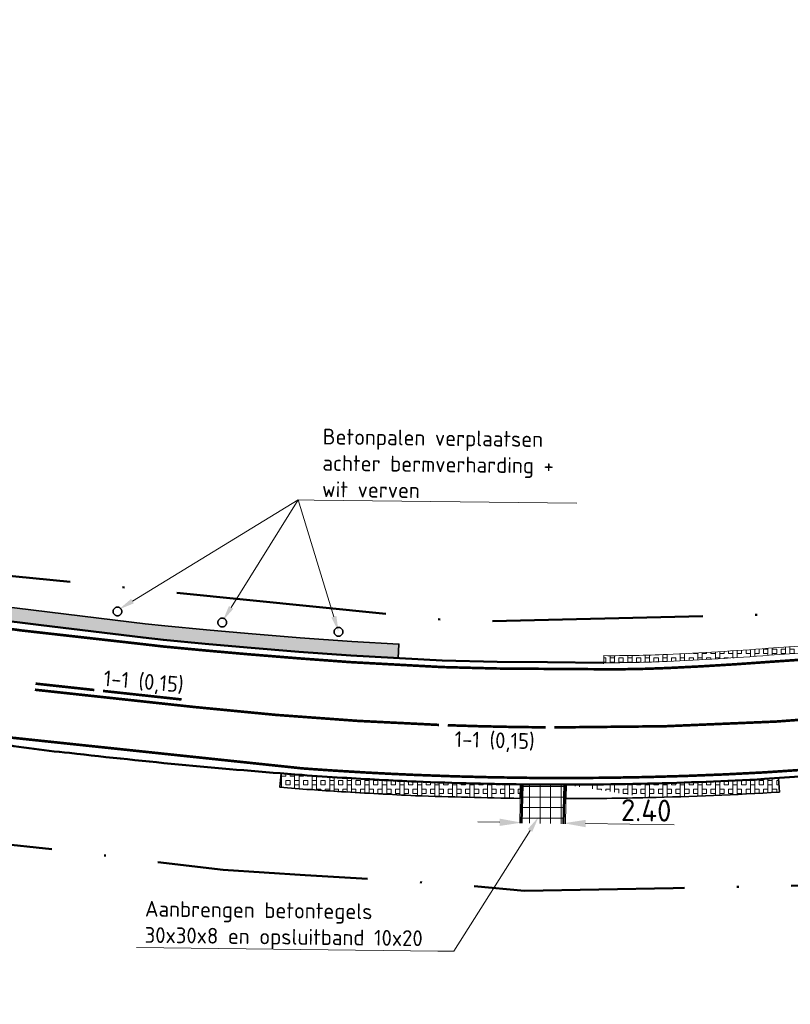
# Model space of a CAD drawing. Header units: metres. Extents: x 125342 to 129425, y 451189 to 457051.
# Tile 30 of 68: x 126639 to 126683, y 451538 to 451594. Entities that reach past the tile are written whole.
import ezdxf
from ezdxf import colors
from ezdxf.entities.mleader import LeaderData, LeaderLine
from ezdxf.math import Vec2, Vec3

# ---------------------------------------------------------------- set-up
doc = ezdxf.new("R2010")
doc.units = ezdxf.units.M
for name, pattern in [('RI-VWA_PVC', [11, 5, -3, 0, -3]), ('VW-1-1_STREEP', [2, 1, -1]), ('VW-3-3_STREEP', [6, 3, -3]), ('XX-PROJECTGRENS', [18, 12, -3, 0, -3])]:
    doc.linetypes.add(name, pattern=pattern)
doc.layers.get('Defpoints').update_dxf_attribs({"color": 30})
for name, color, linetype, lineweight in [('B-WE-VW-MARKERING_LANGS_STREEP_11_015-G', 7, 'VW-1-1_STREEP', 13), ('B-WE-VW-MARKERING_LANGS_STREEP_33_015-G', 7, 'VW-3-3_STREEP', 13), ('B-XX-OG-WEG-GV', 7, 'Continuous', 18), ('N-WE-KG-GRENS_PROJECT_NIEUW-G', 7, 'XX-PROJECTGRENS', 50), ('N-WE-RI-VWA_TRANSPORTLEIDING_PVC-G', 20, 'RI-VWA_PVC', 35), ('N-WE-VH-KANTOPSLUITING_ACHTERKANTBAND-G', 5, 'Continuous', 35), ('N-WE-VH-KANTVERHARDING-G', 210, 'Continuous', 50), ('N-WE-VH-VERHARDING_GRASBETONSTEEN-A-1000-40CM', 32, 'Continuous', 18), ('N-WE-VH-VERHARDING_GRASBETONSTEEN-A-1000-80CM', 72, 'Continuous', 18), ('N-WE-VH-VERHARDING_GRASBETONSTEEN-G', 70, 'Continuous', 35), ('N-WE-VH-VERHARDING_TEGEL-A-1000-freeze', 252, 'Continuous', 18), ('N-WE-VW-MARKERING-T18', 7, 'Continuous', 18), ('N-WE-VW-MARKERING_LANGS_STREEP_33_015-G', 7, 'VW-3-3_STREEP', 13), ('N-WE-VW-MARKERING_LANGS_STREEP_DOORGETROKKEN_015-G', 7, 'Continuous', 13), ('X-XX-AL-M', 7, 'Continuous', 18), ('X-XX-AL-T18', 7, 'Continuous', 18)]:
    doc.layers.add(name, color=color, linetype=linetype, lineweight=lineweight)
doc.styles.add('NLCS-ISO-M500-T18', font='NLCS-ISO.ttf', dxfattribs={"height": 0.9})
doc.styles.add('NLCS-ISO-M500-T25', font='NLCS-ISO.ttf', dxfattribs={"height": 1.25})
doc.dimstyles.new('NLCS-M500-T25-PIJL_L2_H1', dxfattribs={"dimscale": 0.5, "dimtxt": 1.25, "dimasz": 2.5, "dimexe": 1, "dimexo": 2, "dimgap": 0.35, "dimtad": 1, "dimzin": 3, "dimdsep": 46, "dimtxsty": 'NLCS-ISO-M500-T25', "dimcen": 0, "dimdle": 2, "dimclrd": 256, "dimclre": 256, "dimclrt": 256, "dimadec": 1, "dimazin": 0, "dimtfac": 1, "dimtdec": 3, "dimtofl": 0, "dimtmove": 0, "dimatfit": 1, "dimfxl": 1, "dimfxlon": 1, "dimtfillclr": 256, "dimtolj": 1, "dimtzin": 3, "dimlwd": -1, "dimlwe": -1, "dimarcsym": 0})
pattern_1 = [(90, (0, 0), (-1, 6.123233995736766e-17), []), (90, (0.25, 0), (-1, 6.123233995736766e-17), []), (0, (0, 0), (0, 1), [-0.25, 0.25]), (0, (0, 0.25), (0, 1), [-0.25, 0.25]), (0, (0, 0.5), (0, 1), [0.25, -0.25]), (0, (0, 0.75), (0, 1), [0.25, -0.25]), (90, (0.5, 0), (-1, 6.123233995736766e-17), [0.25, -0.25]), (90, (0.75, 0), (-1, 6.123233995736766e-17), [0.25, -0.25])]

# ---------------------------------------------------------------- blocks, each defined once
blk = doc.blocks.new('*D73')
at = {"layer": 'Defpoints', "color": 0, "transparency": 16777216}
for p in [(126667.9473550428, 451548.3154809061), (126667.9478086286, 451548.347033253), (126670.347136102, 451548.2809824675)]:
    blk.add_point(p, dxfattribs=at)
at = {"layer": 'X-XX-AL-M', "transparency": 16777216}
for p, q in [((126667.9478086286, 451548.347033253), (126667.9549957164, 451548.8469815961)), ((126670.3475896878, 451548.3125348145), (126670.3547767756, 451548.8124831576)), ((126666.6979377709, 451548.3650009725), (126665.4480669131, 451548.382968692)), ((126671.5974605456, 451548.2945670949), (126676.6564319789, 451548.2218410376))]:
    blk.add_line(p, q, dxfattribs=at)
for points in [[(126666.7009323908, 451548.5733127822), (126666.6949431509, 451548.1566891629), (126667.9478086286, 451548.347033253)], [(126671.6004551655, 451548.5028789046), (126671.5944659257, 451548.0862552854), (126670.3475896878, 451548.3125348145)]]:
    blk.add_solid(points, dxfattribs=at)
at = {"layer": 'X-XX-AL-M', "transparency": 16777216, "insert": (126675.0555979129, 451549.0449367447), "char_height": 1.25, "attachment_point": 5, "rotation": 359.1763920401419, "style": 'NLCS-ISO-M500-T25'}
blk.add_mtext('\\A1;2.40', dxfattribs=at)
blk = doc.blocks.new('pijl')
at = {"layer": 'X-XX-AL-T18', "linetype": 'Continuous'}
blk.add_lwpolyline([(126645.7500538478, 451560.9834676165), (126655.2095865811, 451566.7592553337)], dxfattribs=at)
at = {"layer": 'X-XX-AL-T18'}
blk.add_solid([(126645.8282217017, 451560.8554450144), (126644.9819182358, 451560.5144604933), (126645.6718859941, 451561.1114902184)], dxfattribs=at)

msp = doc.modelspace()

# ---------------------------------------------------------------- hatches: boundary and pattern name
at = {"layer": 'N-WE-VH-VERHARDING_GRASBETONSTEEN-A-1000-40CM', "true_color": 0xcd6928}
h = msp.add_hatch(dxfattribs=at)
h.set_pattern_fill('AVH-GRASBETONSTEEN_01-SO', color=32, scale=0.5, pattern_type=2)
h.set_pattern_definition(pattern_1)
edge = h.paths.add_edge_path()
edge.add_line((126700.9121585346, 451559.7396723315), (126700.9489194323, 451559.3413651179))
edge.add_line((126700.9489194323, 451559.3413651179), (126699.103, 451559.171))
edge.add_line((126699.103, 451559.171), (126695.441, 451558.866))
edge.add_line((126695.441, 451558.866), (126691.389, 451558.548))
edge.add_line((126691.389, 451558.548), (126686.728, 451558.207))
edge.add_line((126686.728, 451558.207), (126682.066, 451557.892))
edge.add_arc((126667.8865836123, 451744.2909113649), 186.9374494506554, 272.566672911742, 274.350127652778, ccw=False)
edge.add_arc((126673.0736917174, 451628.5773711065), 71.10770590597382, 269.6489346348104, 272.5666481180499, ccw=False)
edge.add_line((126672.6380000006, 451557.471), (126672.6374199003, 451557.8710111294))
edge.add_arc((126673.0737150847, 451628.5761626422), 70.70649760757, 269.6464535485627, 272.5666729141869)
edge.add_arc((126667.8865836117, 451744.2909113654), 186.5374494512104, 272.5666729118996, 274.3506470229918)
edge.add_line((126682.0373455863, 451558.2909759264), (126686.6999239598, 451558.6060150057))
edge.add_line((126686.6999239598, 451558.6060150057), (126691.3587588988, 451558.9468566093))
edge.add_line((126691.3587588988, 451558.9468566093), (126695.4087518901, 451559.2646990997))
edge.add_line((126695.4087518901, 451559.2646990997), (126699.0680187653, 451559.5694714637))
edge.add_line((126699.0680187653, 451559.5694714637), (126700.9121585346, 451559.7396723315))
at = {"layer": 'N-WE-VH-VERHARDING_GRASBETONSTEEN-A-1000-80CM'}
h = msp.add_hatch(dxfattribs=at)
h.set_pattern_fill('AVH-GRASBETONSTEEN_01-SO', color=256, scale=0.5, pattern_type=2)
h.set_pattern_definition(pattern_1)
h.paths.add_polyline_path([(126619.7409891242, 451562.957085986), (126646.4749857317, 451559.6962940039), (126647.5999131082, 451559.565632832), (126649.9759101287, 451559.3406745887), (126652.3585660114, 451559.1301467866), (126655.309615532, 451558.8906297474), (126658.2577865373, 451558.6744238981), (126660.9508090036, 451558.529287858), (126660.9077567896, 451557.7304471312), (126658.207, 451557.8759999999), (126655.248, 451558.093), (126652.2910000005, 451558.3329999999), (126649.903, 451558.544), (126647.516, 451558.77), (126646.355, 451558.905), (126639.482074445, 451559.7433026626), (126622.579, 451561.805), (126619.6365735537, 451562.2242297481)])
h = msp.add_hatch(dxfattribs=at)
h.set_pattern_fill('AVH-GRASBETONSTEEN_01-SO', color=256, scale=0.5, pattern_type=2)
h.set_pattern_definition(pattern_1)
edge = h.paths.add_edge_path()
edge.add_line((126667.8908124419, 451550.5310182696), (126667.8751163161, 451549.7311503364))
edge.add_arc((126671.3340362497, 451803.1404656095), 253.4329205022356, 267.86617394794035, 269.2179876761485, ccw=False)
edge.add_arc((126676.358736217, 451857.3710828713), 307.8276600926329, 266.51855123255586, 267.3074027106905, ccw=False)
edge.add_arc((126669.2947231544, 451738.806071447), 189.05255284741, 265.4088300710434, 266.4734163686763, ccw=False)
edge.add_line((126654.1619537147, 451550.3601454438), (126654.2248266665, 451551.1558576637))
edge.add_arc((126670.3907051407, 451755.7491953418), 205.2310148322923, 265.4821784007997, 266.4589808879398)
edge.add_arc((126669.8932326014, 451744.700328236), 194.1726053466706, 266.4041292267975, 267.6501683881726)
edge.add_arc((126670.3792180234, 451754.2419270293), 203.7261283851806, 267.6236296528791, 269.3001452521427)
h = msp.add_hatch(dxfattribs=at)
h.set_pattern_fill('AVH-GRASBETONSTEEN_01-SO', color=256, scale=0.5, pattern_type=2)
h.set_pattern_definition(pattern_1)
edge = h.paths.add_edge_path()
edge.add_arc((126670.5091827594, 451750.580785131), 200.8621555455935, 271.3234730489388, 273.4659610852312)
edge.add_line((126682.6524139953, 451550.0860284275), (126682.598438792, 451550.890937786))
edge.add_arc((126671.0179626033, 451734.4641314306), 183.938100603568, 271.2809853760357, 273.6096465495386)
edge.add_arc((126670.5741947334, 451739.5343783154), 189.0172896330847, 269.9745798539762, 271.3811101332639)
edge.add_arc((126670.3608109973, 451753.5129955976), 203.7970267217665, 270.0320652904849, 271.3462243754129)
edge.add_line((126670.4903343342, 451550.5171072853), (126670.4748649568, 451549.7160007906))
at = {"layer": 'N-WE-VH-VERHARDING_TEGEL-A-1000-freeze'}
h = msp.add_hatch(dxfattribs=at)
h.set_pattern_fill('AVH-TEGEL_300X300_BLOK-SO', color=256, scale=2, pattern_type=2)
h.set_pattern_definition([(0, (0, 0), (0, 0.6), []), (90, (0, 0), (-0.6, 3.673940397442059e-17), [])])
h.paths.add_polyline_path([(126670.3902812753, 451550.515971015, -0.002394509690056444), (126668.4459999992, 451550.525, -0.0005589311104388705), (126667.9908009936, 451550.5298225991), (126667.9473550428, 451548.315480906, 0.000450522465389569), (126668.3470000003, 451548.308, 0.002254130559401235), (126670.347136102, 451548.2809824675)])

# ---------------------------------------------------------------- linework, layer by layer
at = {"layer": 'B-WE-VW-MARKERING_LANGS_STREEP_11_015-G', "const_width": 0.15, "flags": 128}
msp.add_lwpolyline([(126644.0672967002, 451555.8588073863), (126648.5500234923, 451555.3730290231)], dxfattribs=at)
msp.add_lwpolyline([(126663.7391914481, 451553.9020435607, 0.006966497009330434), (126669.3156888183, 451553.7813437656, 0.006966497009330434)], format="xyb", dxfattribs=at)
at = {"layer": 'B-WE-VW-MARKERING_LANGS_STREEP_33_015-G', "const_width": 0.15, "flags": 128}
for points in [[(126639.4314416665, 451559.30757612, -0.001476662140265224), (126637.8713756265, 451559.5212702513, -0.007876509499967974), (126611.0067442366, 451562.9499217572, 0.009160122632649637), (126595.6269535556, 451564.9377358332, -0.001409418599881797), (126574.2098611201, 451567.6374015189, 0.005679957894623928), (126565.9012136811, 451568.6039449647, 0.002760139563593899), (126552.207635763, 451569.9813388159, 0.01518642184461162), (126524.4121907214, 451571.5902291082, -0.003445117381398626), (126504.0469807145, 451572.1443619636, 0.002503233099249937), (126486.6197130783, 451572.4508347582, -0.001644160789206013), (126468.8073459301, 451572.7103708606, 0.001881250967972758), (126455.2035383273, 451572.79705351, 0.01555187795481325), (126422.6835296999, 451572.2210234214, 0.005681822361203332), (126409.6340490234, 451571.4441159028, 0.00132774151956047), (126398.5754211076, 451570.429272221, 0.008501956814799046), (126385.7605592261, 451568.893191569, 0.0121776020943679), (126363.1550117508, 451565.500307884, 0.001748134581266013), (126325.327452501, 451558.6504530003, -0.07606480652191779), (126265.1580864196, 451555.5208130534, -0.00483649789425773), (126234.5019497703, 451559.1721064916, 0.0001810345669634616), (126222.657561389, 451560.624828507, -0.000283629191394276), (126174.4801942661, 451566.5292907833), (126154.5982824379, 451568.9877294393, -0.0007225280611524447), (126147.8708778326, 451569.851613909, 1.428516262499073e-05), (126133.3096961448, 451571.6752553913, 1.309365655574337e-05), (126116.4194109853, 451573.7958799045, -0.002905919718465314), (126103.7957834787, 451575.3435126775, 0.001294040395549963), (126086.2773163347, 451577.4904588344, 0.002151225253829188), (126064.0959366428, 451580.3264133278, 0.000709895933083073), (126045.1238456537, 451582.7075322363, 0.001995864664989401), (126022.004570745, 451585.5494178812, -0.001871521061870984), (125968.7515516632, 451592.2384988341, 0.01305816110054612), (125958.9186232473, 451593.1100396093, 0.01305816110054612)], [(126766.7498835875, 451564.7962738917), (126763.5188835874, 451564.5292738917), (126753.6029049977, 451563.7092756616), (126745.4827983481, 451563.0384320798), (126728.0081545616, 451561.4135581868), (126707.4150264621, 451559.5615466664), (126699.1357949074, 451558.7974330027), (126695.471232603, 451558.492219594), (126691.4173510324, 451558.1740719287), (126686.7543212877, 451557.8329234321), (126682.0928618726, 451557.5179599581, -0.007779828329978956), (126676.2747932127, 451557.1663762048, -0.01273183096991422), (126672.6357021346, 451557.0960070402), (126669.4303377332, 451557.1170093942), (126666.5497228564, 451557.1390370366), (126663.4060638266, 451557.2202607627), (126658.1831938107, 451557.5017387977), (126655.2191177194, 451557.7191110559), (126652.2593284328, 451557.9593374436), (126649.8688233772, 451558.1705587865), (126647.4766657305, 451558.3970471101), (126646.3106417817, 451558.5326312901), (126639.4314416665, 451559.30757612)], [(126638.3952049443, 451553.2415470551), (126655.4605179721, 451551.4385458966, 0.003037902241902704), (126657.7382931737, 451551.2842759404, 0.005437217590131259), (126661.9475504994, 451551.0656774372, 0.008001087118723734), (126668.4495372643, 451550.8999833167, 0.008232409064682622), (126675.1213386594, 451550.9468999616, 0.008322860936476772), (126681.7839097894, 451551.2121597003), (126691.5027398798, 451551.863880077), (126716.7545771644, 451554.1235075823), (126730.0385290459, 451555.3265034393), (126742.162365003, 451556.4014888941), (126754.1908528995, 451557.5014420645), (126769.8081462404, 451558.9294688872), (126786.2792792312, 451560.4094808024), (126815.0402686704, 451563.0062479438)]]:
    msp.add_lwpolyline(points, format="xyb", dxfattribs=at)
at = {"layer": 'B-XX-OG-WEG-GV', "extrusion": (0, 0, -1)}
for centre, radius, start, end in [((-126670.5091827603, 451750.5807851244), 200.0621555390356, 266.7621234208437, 268.6765269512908), ((-126670.3608110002, 451753.5129953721), 202.9970264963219, 268.6537756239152, 270.5404621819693)]:
    msp.add_arc(centre, radius, start, end, dxfattribs=at)
at = {"layer": 'N-WE-RI-VWA_TRANSPORTLEIDING_PVC-G', "color": 7}
for centre in [(126644.8926348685, 451560.393001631), (126650.8727317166, 451559.7633808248), (126657.5022838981, 451559.2311718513)]:
    msp.add_circle(centre, 0.25, dxfattribs=at)
at = {"layer": 'N-WE-VH-KANTOPSLUITING_ACHTERKANTBAND-G', "lineweight": 18}
for points in [[(126667.8908126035, 451550.5310182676), (126667.8473936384, 451548.3184289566)], [(126670.4903343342, 451550.5171072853), (126670.4471540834, 451548.2809488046)]]:
    msp.add_lwpolyline(points, dxfattribs=at)
at = {"layer": 'N-WE-VH-KANTVERHARDING-G', "flags": 128}
for points in [[(126622.579, 451561.805), (126639.482074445, 451559.7433026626)], [(126672.6035291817, 451557.4712258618), (126669.433, 451557.492), (126666.556, 451557.514), (126663.421, 451557.595), (126658.207, 451557.8759999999), (126655.248, 451558.093), (126652.2910000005, 451558.3329999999), (126649.903, 451558.544), (126647.516, 451558.77), (126646.355, 451558.905), (126640.5370466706, 451559.6146258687), (126639.482074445, 451559.7433026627)], [(126672.6380000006, 451557.4709999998), (126672.6035291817, 451557.4712258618)], [(126681.8090000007, 451550.838), (126691.5320000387, 451551.490000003)], [(126667.9908197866, 451550.530780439), (126667.9473550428, 451548.315480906)], [(126670.3902882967, 451550.5170603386), (126670.347136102, 451548.2809824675)]]:
    msp.add_lwpolyline(points, dxfattribs=at)
msp.add_lwpolyline([(126681.8089999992, 451550.8379999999, -0.008353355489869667), (126675.13, 451550.572, -0.008232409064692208), (126668.446, 451550.525, -0.008001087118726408), (126661.932, 451550.691, -0.005436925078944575), (126657.715, 451550.91, -0.003045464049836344), (126655.427, 451551.065, -0.009651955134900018), (126642.16, 451552.319, -0.0185188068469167), (126637.5443375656, 451552.949299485), (126637.065, 451553.005)], format="xyb", dxfattribs=at)
at = {"layer": 'N-WE-VH-VERHARDING_GRASBETONSTEEN-A-1000-40CM', "color": 32, "true_color": 0xcd6928, "flags": 128}
msp.add_lwpolyline([(126700.9121585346, 451559.7396723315), (126700.9489194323, 451559.3413651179), (126699.103, 451559.171), (126695.441, 451558.866), (126691.389, 451558.548), (126686.728, 451558.207), (126682.066, 451557.892, -0.007781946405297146), (126676.2579999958, 451557.5409999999, -0.01273161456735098), (126672.6380000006, 451557.471), (126672.6374199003, 451557.8710111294, 0.01274255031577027), (126676.240087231, 451557.9405987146, 0.007784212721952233), (126682.0373455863, 451558.2909759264), (126686.6999239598, 451558.6060150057), (126691.3587588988, 451558.9468566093), (126695.4087518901, 451559.2646990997), (126699.0680187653, 451559.5694714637)], format="xyb", close=True, dxfattribs=at)
at = {"layer": 'N-WE-VH-VERHARDING_GRASBETONSTEEN-G', "flags": 128}
for points in [[(126619.7409891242, 451562.957085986), (126646.4749857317, 451559.6962940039), (126647.5999131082, 451559.565632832), (126649.9759101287, 451559.3406745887), (126652.3585660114, 451559.1301467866), (126655.309615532, 451558.8906297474), (126658.2577865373, 451558.6744238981), (126660.9508090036, 451558.529287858), (126660.9077567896, 451557.7304471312), (126658.207, 451557.8759999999), (126655.248, 451558.093), (126652.2910000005, 451558.3329999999), (126649.903, 451558.544), (126647.516, 451558.77), (126646.355, 451558.905), (126639.482074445, 451559.7433026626), (126622.579, 451561.805), (126619.6365735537, 451562.2242297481), (126619.7409891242, 451562.957085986)], [(126660.9508090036, 451558.529287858), (126660.9077567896, 451557.7304471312)], [(126682.6524139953, 451550.0860284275), (126682.598438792, 451550.890937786)], [(126670.4903343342, 451550.5171072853), (126670.4748649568, 451549.7160007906)]]:
    msp.add_lwpolyline(points, dxfattribs=at)
msp.add_lwpolyline([(126667.8908124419, 451550.5310182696), (126667.8751163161, 451549.7311503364, -0.005898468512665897), (126661.8977955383, 451549.8832790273, -0.003442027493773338), (126657.6657906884, 451550.111514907, -0.004645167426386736), (126654.1619537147, 451550.3601454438), (126654.2248266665, 451551.1558576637, 0.004262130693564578), (126657.715, 451550.91, 0.00543692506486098), (126661.932, 451550.691, 0.007315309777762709), (126667.8908121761, 451550.5309964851)], format="xyb", dxfattribs=at)
at = {"layer": 'N-WE-VH-VERHARDING_GRASBETONSTEEN-G'}
for centre, radius, start, end in [((126671.0179626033, 451734.4641314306), 183.938100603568, 271.2809853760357, 273.6096465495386), ((126670.5741947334, 451739.5343783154), 189.0172896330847, 269.9745798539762, 271.3811101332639), ((126670.3608109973, 451753.5129955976), 203.7970267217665, 270.0320652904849, 271.3462243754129), ((126670.5091827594, 451750.580785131), 200.8621555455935, 271.3234730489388, 273.4659610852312)]:
    msp.add_arc(centre, radius, start, end, dxfattribs=at)
at = {"layer": 'N-WE-VW-MARKERING_LANGS_STREEP_33_015-G', "const_width": 0.15, "flags": 128}
msp.add_lwpolyline([(126639.436671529, 451559.3710613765), (126639.4387888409, 451559.3708031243)], dxfattribs=at)
at = {"layer": 'N-WE-VW-MARKERING_LANGS_STREEP_DOORGETROKKEN_015-G', "const_width": 0.15, "flags": 128}
for points in [[(126669.8156818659, 451553.7781141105, 0.02371840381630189), (126688.7794177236, 451554.5791920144), (126729.763669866, 451558.263116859), (126743.0592834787, 451559.4471200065)], [(126640.1817154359, 451555.9278259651), (126649.2926203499, 451554.9405071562, 0.01747025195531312), (126663.2395300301, 451553.9204507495, 0.01747025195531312)]]:
    msp.add_lwpolyline(points, format="xyb", dxfattribs=at)
msp.add_lwpolyline([(126640.2194230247, 451556.2757888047), (126643.570162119, 451555.9126802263)], dxfattribs=at)
at = {"layer": 'X-XX-AL-T18', "linetype": 'Continuous'}
msp.add_lwpolyline([(126657.2400771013, 451560.0921292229), (126655.2095865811, 451566.7592553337)], dxfattribs=at)
at = {"layer": 'X-XX-AL-T18'}
msp.add_solid([(126657.3835699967, 451560.1358303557), (126657.5022838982, 451559.2311718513), (126657.0965842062, 451560.0484280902)], dxfattribs=at)

# ---------------------------------------------------------------- block references
at = {"layer": 'N-WE-RI-VWA_TRANSPORTLEIDING_PVC-G'}
msp.add_blockref('pijl', (0, 0), dxfattribs=at)

# ---------------------------------------------------------------- texts
at = {"layer": 'N-WE-VW-MARKERING-T18', "style": 'NLCS-ISO-M500-T18'}
for rotation, p in [(355.1052862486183, (126644.076269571, 451556.1480824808)), (358.3882052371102, (126664.1171173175, 451552.6634725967))]:
    msp.add_text('1-1 (0,15)', height=0.9, rotation=rotation, dxfattribs=at).set_placement(p)

# ---------------------------------------------------------------- dimensions: what is measured, and where the dimension line sits
at = {"layer": 'X-XX-AL-M'}
dim = msp.add_linear_dim(base=(126667.9478086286, 451548.347033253), p1=(126670.347136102, 451548.2809824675), p2=(126667.9473550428, 451548.315480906), angle=179.17639204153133, dimstyle='NLCS-M500-T25-PIJL_L2_H1', dxfattribs=at)
dim.commit()
dim.dimension.update_dxf_attribs({"geometry": '*D73', "text_midpoint": (126675.0440985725, 451548.2450193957), "dimtype": 161})

# ---------------------------------------------------------------- next in the draw order: leaders
at = {"layer": 'X-XX-AL-T18'}
ml = msp.add_multileader_mtext('Standard', dxfattribs=at)
ml.set_content('Betonpalen verplaatsen achter bermverharding + wit verven ', color=7, style='NLCS-ISO-M500-T18')
ml.set_leader_properties(color=256, lineweight=-1)
ml.build(insert=Vec2(0, 0))
ml.multileader.update_dxf_attribs({"text_left_attachment_type": 5, "text_right_attachment_type": 5, "dogleg_length": 0.9, "arrow_head_size": 0.8999999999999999})
ctx = ml.context
ctx.base_point, ctx.char_height, ctx.arrow_head_size, ctx.landing_gap_size, ctx.plane_origin, ctx.plane_x_axis, ctx.plane_y_axis = Vec3(126656.1095206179, 451566.7483590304), 0.9, 0.8999999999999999, 0.45, Vec3(126651.3993312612, 451560.3404456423), Vec3(0.9999267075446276, -0.01210700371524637), Vec3(0.01210700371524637, 0.9999267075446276)
ctx.left_attachment, ctx.right_attachment = 5, 5
notes = []
notes.append((ctx, [(0, (1, 1, 0), (126655.2095865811, 451566.7592553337), (0.9999267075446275, -0.01210700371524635), 0.9000000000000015, [(0, [(126650.902596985, 451559.8643630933)], 0, [])])]))
ctx.mtext.insert, ctx.mtext.text_direction, ctx.mtext.rotation, ctx.mtext.width, ctx.mtext.flow_direction = Vec3(126656.6088842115, 451570.8226118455), Vec3(0.9999267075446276, -0.01210700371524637), 6.271078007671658, 14.39999999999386, 5
ctx.mtext.has_bg_fill, ctx.mtext.bg_color, ctx.mtext.bg_scale_factor, ctx.mtext.bg_transparency, ctx.mtext.use_window_bg_color = 1, -1027028792, 1.5, 0, 1
ml = msp.add_multileader_mtext('Standard', dxfattribs=at)
ml.set_content('Aanbrengen betontegels 30x30x8 en opsluitband 10x20', color=7, style='NLCS-ISO-M500-T18')
ml.set_leader_properties(color=256, lineweight=-1)
ml.build(insert=Vec2(0, 0))
ml.multileader.update_dxf_attribs({"text_left_attachment_type": 5, "text_right_attachment_type": 5, "dogleg_length": 0.9, "arrow_head_size": 0.8999999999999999})
ctx = ml.context
ctx.base_point, ctx.char_height, ctx.arrow_head_size, ctx.landing_gap_size, ctx.plane_origin, ctx.plane_x_axis, ctx.plane_y_axis = Vec3(126645.9873369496, 451541.2261465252), 0.9, 0.8999999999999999, 0.45, Vec3(126641.5989130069, 451555.1074388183), Vec3(0.9999267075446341, -0.01210700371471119), Vec3(0.01210700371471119, 0.9999267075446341)
ctx.left_attachment, ctx.right_attachment = 5, 5
notes.append((ctx, [(1, (1, 1, 0), (126664.0760110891, 451541.007130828), (-0.999926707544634, 0.01210700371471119), 0.9000000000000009, [(0, [(126668.9121823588, 451548.6616403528)], 0, [])])]))
ctx.mtext.insert, ctx.mtext.text_direction, ctx.mtext.rotation, ctx.mtext.width, ctx.mtext.defined_height, ctx.mtext.flow_direction = Vec3(126646.469629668, 451543.8905026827), Vec3(0.9999267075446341, -0.01210700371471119), 6.271078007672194, 16.57959095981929, 2.555917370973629, 5
ctx.mtext.has_bg_fill, ctx.mtext.bg_color, ctx.mtext.bg_scale_factor, ctx.mtext.bg_transparency, ctx.mtext.use_window_bg_color = 1, -1027028792, 1.5, 0, 1
for ctx, leaders in notes:
    for number, flags, end, landing, length, lines in leaders:
        leader = LeaderData()
        leader.index, (leader.has_last_leader_line, leader.has_dogleg_vector, leader.attachment_direction) = number, flags
        leader.last_leader_point, leader.dogleg_vector, leader.dogleg_length = Vec3(end), Vec3(landing), length
        for number, points, colour, breaks in lines:
            line = LeaderLine()
            line.index, line.vertices, line.color, line.breaks = number, Vec3.list(points), colors.encode_raw_color(colour), breaks
            leader.lines.append(line)
        ctx.leaders.append(leader)

# ---------------------------------------------------------------- next in the draw order: linework, layer by layer
at = {"layer": 'N-WE-KG-GRENS_PROJECT_NIEUW-G', "flags": 128}
msp.add_lwpolyline([(129300.8875286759, 452079.9253960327), (129283.995, 452089.514), (129278.327, 452084.13), (129270.394, 452078.618), (129261.786, 452073.43), (129251.682, 452069.279), (129241.757, 452065.997), (129236.3843849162, 452064.8097128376), (129223.5548357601, 452063.692303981), (129215.5065248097, 452063.0348856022), (129204.2644392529, 452064.5405040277), (129193.4545771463, 452065.9882360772), (129189.7247774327, 452066.4877568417), (129128.4975729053, 452077.6398933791), (129099.335, 452078.944), (129071.5627529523, 452076.5468653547), (128999.8263664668, 452072.1970337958), (128975.0275457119, 452071.1480566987), (128957.1026812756, 452070.3898443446), (128929.970778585, 452069.2421791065), (128904.305092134, 452066.7161041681), (128903.9157044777, 452070.6724006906), (128869.5822884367, 452068.1040678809), (128868.5792328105, 452063.2461948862), (128847.0418001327, 452060.2117995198), (128813.374189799, 452055.7660657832), (128787.6426230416, 452051.2825484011), (128753.1277772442, 452045.2686156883), (128723.6430488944, 452038.0726624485), (128700.7260128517, 452030.7472563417), (128678.4743211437, 452022.320405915), (128650.0016509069, 452010.5226722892), (128624.6487383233, 451998.0749169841), (128606.9920269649, 451989.4058371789), (128592.9682973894, 451982.5204762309), (128591.8198382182, 451985.0256724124), (128554.0260455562, 451968.2121587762), (128547.0702932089, 451965.1853423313), (128548.1007612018, 451962.8172832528), (128516.6584216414, 451945.5148252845), (128489.4287081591, 451933.0861133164), (128461.6697938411, 451923.5640024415), (128434.4580743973, 451913.8343322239), (128383.1552930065, 451904.4788493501), (128348.8438078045, 451901.1223951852), (128299.1895398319, 451899.9831324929), (128237.6886513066, 451900.9924918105), (128204.7593614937, 451901.5329309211), (128099.4001576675, 451903.2620977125), (128058.7357873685, 451903.9294858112), (128010.20759515, 451904.7259358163), (127955.6725795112, 451905.6209704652), (127901.3254299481, 451906.5129218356), (127901.4644408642, 451914.9829430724), (127870.6982523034, 451915.4878811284), (127870.6226486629, 451910.8813044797), (127844.0150085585, 451909.8645810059), (127816.0526787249, 451911.4389399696), (127797.7675487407, 451912.1854177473), (127780.9965, 451913.2815), (127756.714, 451904.453), (127736.3122937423, 451899.2232796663), (127714.5607166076, 451891.7865283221), (127704.8158274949, 451887.6559248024), (127690.2188955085, 451880.2880924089), (127665.6348448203, 451864.6389993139), (127643.4066461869, 451846.4757148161), (127620.254964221, 451826.8959226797), (127605.3324962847, 451813.5304108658), (127583.3636461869, 451796.2547148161), (127558.3846461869, 451778.8877148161), (127544.6666461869, 451769.3777148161), (127537.5436461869, 451764.6947148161), (127535.8326461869, 451763.5247148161), (127528.3796461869, 451759.2877148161), (127514.4876461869, 451751.9517148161), (127506.0856461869, 451747.6047148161), (127500.2376461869, 451745.2877148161), (127451.3796461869, 451723.7247148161), (127445.6136461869, 451720.7077148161), (127440.8576461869, 451718.9527148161), (127431.2456461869, 451715.5677148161), (127421.0596461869, 451712.1007148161), (127402.3156461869, 451705.4897148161), (127400.1036461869, 451704.7097148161), (127396.9546461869, 451703.5997148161), (127375.9836461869, 451696.5597148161), (127350.9066461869, 451687.8467148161), (127344.9276461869, 451685.8207148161), (127334.6436461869, 451682.3357148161), (127331.2786461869, 451681.3717148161), (127322.1086461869, 451678.7177148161), (127308.2016461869, 451674.9087148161), (127295.3366461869, 451671.7617148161), (127284.2476461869, 451668.5357148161), (127283.6246461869, 451668.3777148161), (127215.9591160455, 451654.2070142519), (127193.3736461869, 451648.2757148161), (127179.1746461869, 451643.7377148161), (127170.1426461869, 451639.9087148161), (127144.4246461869, 451625.9107148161), (127142.4366461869, 451624.8627148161), (127133.6066461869, 451620.8607148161), (127128.7806461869, 451618.7057148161), (127121.4616461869, 451615.9217148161), (127118.0496461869, 451614.7827148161), (127113.5666461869, 451613.2307148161), (127106.9366461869, 451611.5047148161), (127103.0594763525, 451610.0651157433), (127082.4804385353, 451606.8846244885), (127064.8625205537, 451603.4856363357), (127048.5896633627, 451600.3803133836), (127040.2988477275, 451598.941106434), (127011.9962531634, 451593.611250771), (127000.5024741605, 451591.5726950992), (126980.3821532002, 451588.2066734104), (126934.997760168, 451583.806429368), (126923.6360001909, 451582.4021630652), (126916.1791932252, 451581.6687314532), (126909.2788856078, 451580.940495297), (126901.1373360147, 451580.0707536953), (126889.2385751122, 451578.6935256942), (126884.5419534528, 451578.2042081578), (126876.3400479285, 451577.4734947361), (126867.1637089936, 451576.5750835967), (126859.0270348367, 451575.7876165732), (126850.4248778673, 451574.9049505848), (126789.6485201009, 451569.3183421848), (126769.053875, 451567.67), (126760.4451601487, 451567.9251844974), (126747.162, 451569.001), (126735.9547892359, 451567.6851540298), (126718.893161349, 451565.9577676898), (126694.2762347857, 451563.465453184), (126688.5767469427, 451562.8884146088), (126688.83, 451560.387), (126664.678, 451559.795), (126628.3884170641, 451563.478227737), (126629.0939029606, 451569.1402724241), (126618.0409029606, 451570.5322724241), (126599.5079029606, 451572.6962724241), (126597.158379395, 451567.5534467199), (126553.1461052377, 451572.8174077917), (126527.51125, 451574.453), (126502.0124167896, 451574.9391979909), (126458.6955739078, 451576.071781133), (126419.7738715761, 451575.2181800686), (126375.8194912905, 451571.6306740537), (126341.9380997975, 451564.8213565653), (126317.0042159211, 451560.3610012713), (126299.9642136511, 451558.1967642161), (126279.5895333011, 451557.6852529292), (126266.6729401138, 451558.6184306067), (126237.7846500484, 451561.8655771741), (126210.6158769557, 451565.3723321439), (126182.1407341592, 451569.1542048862), (126167.0493217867, 451571.2814966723), (126142.661, 451574.814), (126143.5875, 451582.4565), (126098.9031360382, 451586.8024370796), (126098.1065286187, 451580.613407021), (126042.456762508, 451586.2629729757), (126019.1116602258, 451592.5807004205), (126008.693, 451594.543), (126007.8771152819, 451596.4296336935), (125988.3225433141, 451598.9658148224), (125940.8933328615, 451602.9576355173), (125940.1427044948, 451597.2935800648), (125904.2241624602, 451592.554215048), (125883.3478676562, 451589.2340544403), (125867.7596029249, 451584.1565748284), (125840.5725360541, 451573.9040426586), (125815.6124458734, 451562.4969618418), (125792.5984083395, 451547.6075104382), (125769.3945983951, 451532.5952814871), (125724.3518728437, 451494.2535646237), (125705.1257897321, 451477.8941485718), (125677.6504736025, 451453.6751389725), (125637.404, 451414.8643286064), (125603.6019363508, 451385.0921074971), (125589.326014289, 451373.5882823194), (125575.3272843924, 451362.9579712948), (125559.5158561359, 451353.3875174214), (125546.6961533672, 451346.5534375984), (125524.566, 451334.165), (125505.5153265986, 451323.6152444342), (125480.5074664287, 451312.4625337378), (125459.4907412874, 451302.0182471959), (125419.0251367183, 451281.7339425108), (125397.8539998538, 451270.607211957), (125379.9680369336, 451260.5764361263), (125387.132, 451251.911), (125397.843065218, 451241.2381361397), (125406.22, 451247.537), (125422.044, 451258.841), (125433.646, 451266.945), (125447.293, 451274.062), (125455.671, 451278.211), (125469.618, 451285.401), (125492.119, 451296.913), (125497.059, 451299.283), (125499.409, 451300.481), (125505.688, 451303.681), (125521.893, 451311.957), (125529.216, 451315.512), (125530.093, 451315.953), (125540.102, 451320.995), (125550.362, 451326.383), (125553.218, 451328.024), (125559.848, 451331.725), (125566.273, 451335.586), (125568.481, 451336.772), (125575.661, 451341.479), (125585.505, 451348.194), (125591.157, 451352.36), (125596.349, 451356.113), (125601.205, 451359.623), (125616.987, 451372.353), (125621.336, 451376.001), (125632.021, 451385.237), (125655.056, 451406.147), (125668.787, 451418.589), (125674.144, 451423.457), (125681.79, 451430.61), (125688.026, 451436.198), (125694.465, 451442.084), (125697.029, 451444.368), (125706.888, 451453.384), (125715.59, 451461.506), (125729.569, 451473.671), (125734.222, 451477.993), (125745.059, 451487.552), (125759.466, 451499.952), (125767.881, 451507.688), (125777.82, 451515.85), (125783.489, 451520.433), (125790.532, 451525.392), (125798.181, 451530.726), (125798.325, 451530.827), (125805.894, 451535.261), (125805.8989158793, 451535.2527058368), (125805.894, 451535.261), (125813.792862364, 451539.7164235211), (125816.086, 451541.149), (125821.007, 451543.755), (125828.977, 451547.465), (125833.624, 451549.646), (125841.494, 451553.256), (125851.862, 451557.868), (125863.23, 451562.182), (125870.826, 451565.016), (125885.394, 451569.409), (125889.467, 451570.614), (125895.915, 451572.146), (125908.835, 451574.987), (125913.908, 451575.793), (125913.9082408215, 451575.7914002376), (125913.908, 451575.793), (125923.48, 451577.079), (125928.829, 451577.885), (125937.027, 451578.444), (125948.775, 451579.308), (125956.174, 451579.291), (125968.672, 451579.181), (125980.073, 451577.868), (125988.37, 451576.862), (125990.698, 451576.58), (125999.5440580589, 451575.4338063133), (126001.454, 451575.177), (126006.2476897, 451574.4799253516), (126012.908, 451573.508), (126047.193, 451569.701), (126049.868, 451569.403), (126066.623, 451567.312), (126093.743801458, 451562.1545350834), (126191.5114125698, 451547.8010100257), (126240.9363245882, 451544.9737542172), (126251.0935, 451543.8055), (126272.7330048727, 451541.9483287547), (126292.239, 451540.907), (126311.9232444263, 451543.2236220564), (126337.52, 451547.637), (126360.272, 451552.103), (126375.299, 451554.538), (126378.023, 451554.891), (126382.275, 451555.443), (126382.925, 451555.418), (126395.227, 451557.101), (126401.975, 451557.737), (126406.343, 451558.149), (126409.654, 451558.461), (126415.08, 451558.939), (126435.009, 451560.077), (126454.763, 451560.213), (126475.117, 451560.1), (126490.796, 451559.735), (126493.972, 451559.786), (126512.701, 451559.622), (126516.5685156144, 451559.3627402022), (126528.63, 451558.681), (126541.308, 451558.264), (126547.86, 451557.942), (126560.613, 451556.399), (126578.244, 451554.308), (126583.045, 451553.686), (126587.696, 451553.038), (126602.951, 451551.297), (126610.0649587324, 451550.3300431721), (126617.18, 451549.579), (126632.46, 451547.762), (126641.312, 451546.817), (126650.915, 451545.647), (126655.597, 451545.355), (126664.393, 451544.805), (126668.119, 451544.457), (126676.596, 451544.612), (126689.224, 451544.87), (126693.449, 451545.422), (126712.953, 451546.86), (126730.456, 451548.571), (126740.682, 451549.427), (126744.248, 451549.78), (126746.2563934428, 451549.9151471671), (126763.238, 451548.691), (126774.74, 451549.348), (126778.7159761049, 451549.606881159), (126780.941, 451549.752), (126789.567, 451551.332), (126815.394, 451556.05), (126825.771, 451557.007), (126846.9, 451558.695), (126866.953, 451560.333), (126896.633, 451562.727), (126901.234, 451563.03), (126907.51, 451563.634), (126922.612, 451565.093), (126939.94, 451566.804), (126942.79, 451567.156), (126954.978, 451568.872), (126958.143, 451569.317), (126982.996, 451572.833), (126996.907, 451574.905), (126997.498, 451574.993), (126999.948, 451575.469), (127001.91, 451575.827), (127005.429, 451576.47), (127013.955, 451578.199), (127018.225, 451579.066), (127027.007, 451580.69), (127042.002, 451583.386), (127058.992, 451586.529), (127069.599, 451588.124), (127084.599, 451590.369), (127105.1553532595, 451594.2000606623), (127124.0782297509, 451599.5904777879), (127167.5094929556, 451620.3731127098), (127183.5716516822, 451626.9593681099), (127206.788, 451633.721), (127358.7719106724, 451670.9382613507), (127386.3116655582, 451680.5836607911), (127472.661609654, 451709.8244299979), (127498.9354463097, 451718.9760711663), (127534.9255338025, 451729.4231599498), (127544.0727526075, 451734.4879302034), (127565.6314455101, 451741.730491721), (127573.7899000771, 451738.6747580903), (127587.7524257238, 451732.0983260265), (127595.5670050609, 451740.8338136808), (127593.609, 451748.631), (127601.029, 451761.122), (127608.016, 451771.346), (127632.855, 451795.825), (127636.7108847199, 451801.8152299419), (127640.1068499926, 451807.1047265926), (127648.005, 451814.038), (127662.2750630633, 451832.0478549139), (127682.8107266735, 451847.2446239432), (127701.16187894, 451859.55504025), (127727.1310082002, 451868.9826132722), (127744.7598744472, 451875.5519224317), (127780.2702701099, 451880.5012861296), (127823.149435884, 451882.3), (127833.7084500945, 451883.2531743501), (127842.120679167, 451884.2464778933), (127861.5805, 451884.694), (127871.9505863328, 451884.9349074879), (127924.0433317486, 451882.7259812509), (127930.4885479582, 451882.6920104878), (127938.3055166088, 451882.6774624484), (127952.5125733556, 451882.7487867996), (127977.3799714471, 451882.2207127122), (128016.043778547, 451881.5717159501), (128035.5847369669, 451881.1548661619), (128064.4509415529, 451880.5686386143), (128076.2783147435, 451880.3826327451), (128082.1779195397, 451880.2639224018), (128114.9340150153, 451879.5128743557), (128137.905720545, 451879.0747273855), (128160.132994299, 451878.6467413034), (128176.8475092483, 451878.3306556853), (128198.5869093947, 451877.9536834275), (128210.4887316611, 451877.719084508), (128217.0855415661, 451877.5451531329), (128221.02833242, 451877.4588951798), (128248.2471535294, 451876.9018374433), (128265.6151494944, 451876.5459399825), (128278.5163250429, 451876.2499359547), (128292.3650592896, 451875.9673700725), (128306.9434459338, 451875.8351398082), (128325.7768192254, 451875.6899847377), (128331.7823586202, 451875.3058869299), (128335.0901086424, 451874.9970600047), (128343.0694728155, 451874.0898682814), (128353.2006838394, 451872.3309569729), (128359.52748611, 451871.0794266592), (128362.3594597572, 451870.3317704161), (128365.0495653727, 451869.580486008), (128376.5085984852, 451866.990998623), (128388.5282589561, 451868.035484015), (128398.6814638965, 451872.4372228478), (128399.6520351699, 451881.3152855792), (128398.233521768, 451888.2536317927), (128433.2092714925, 451896.6477960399), (128469.6429477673, 451907.2917538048), (128491.5023076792, 451915.2894771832), (128510.5765617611, 451923.5796514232), (128527.2709594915, 451930.8354772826), (128544.9862198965, 451939.6961253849), (128566.8784273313, 451950.6459585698), (128585.3075867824, 451959.8636778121), (128590.1259726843, 451939.7508126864), (128590.5526551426, 451937.9697584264), (128608.8286813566, 451944.5431450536), (128637.3071835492, 451954.7860831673), (128628.7398935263, 451975.6296944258), (128639.6401350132, 451980.7250630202), (128646.0541916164, 451986.4886775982), (128650.3413502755, 451990.3410804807), (128668.3150900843, 451998.8444804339), (128696.9039301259, 452010.1463264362), (128718.8877199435, 452018.8370395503), (128757.5958469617, 452029.550693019), (128784.9, 452036.566), (128820.01, 452039.825), (128838.7069807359, 452040.859430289), (128861.2702565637, 452043.1830396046), (128860.4996302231, 452030.8956561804), (128859.8637542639, 452026.7017872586), (128882.2409306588, 452028.2771861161), (128900.7959385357, 452029.4899778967), (128909.8093699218, 452034.3870521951, 0.005000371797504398), (128910.1414564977, 452034.5718027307), (128916.7319273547, 452038.3250895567), (128921.7694364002, 452040.7852464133), (128922.845318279, 452041.2798577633), (128927.3279887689, 452043.0902546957), (128929.6971082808, 452043.8403420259), (128930.1496091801, 452043.9422165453), (128937.1874099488, 452045.2247884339), (128940.4348294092, 452045.6988642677), (128946.0967711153, 452046.2412217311), (128948.6761794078, 452046.474098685, -0.0007129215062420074), (128948.6932223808, 452046.4756128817), (128999.8709868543, 452050.9490046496), (129022.8836807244, 452053.0293118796), (129027.4709412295, 452053.4556918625), (129029.3440344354, 452053.6297934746), (129035.56198236, 452054.0383445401, -0.0002959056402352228), (129054.0092832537, 452055.6324665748, -0.02063119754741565), (129088.2432460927, 452057.1518221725, 0.002468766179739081), (129115.7231484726, 452056.8551560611, -0.02747392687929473), (129126.245705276, 452056.2146812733), (129146.3095054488, 452053.8823592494), (129195.5365411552, 452045.1103666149, 0.01830557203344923), (129226.5235711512, 452040.7519391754, 0.001808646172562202), (129229.6010452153, 452040.444677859, 0.003318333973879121), (129231.2067116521, 452040.3109427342, 0.009794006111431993), (129236.590161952, 452040.0041393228, 0.03306507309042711), (129246.9595875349, 452040.0127738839, 0.06418772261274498), (129266.0512192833, 452043.7340416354), (129267.3087041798, 452044.0707798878), (129271.0822144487, 452045.2764870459), (129283.3103238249, 452053.0071392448), (129286.0036989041, 452055.5206274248), (129286.6312473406, 452056.2190080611), (129287.8877602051, 452057.6278369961), (129292.088, 452064.711), (129300.8875286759, 452079.9253960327)], format="xyb", close=True, dxfattribs=at)

doc.saveas('drawing.dxf')
